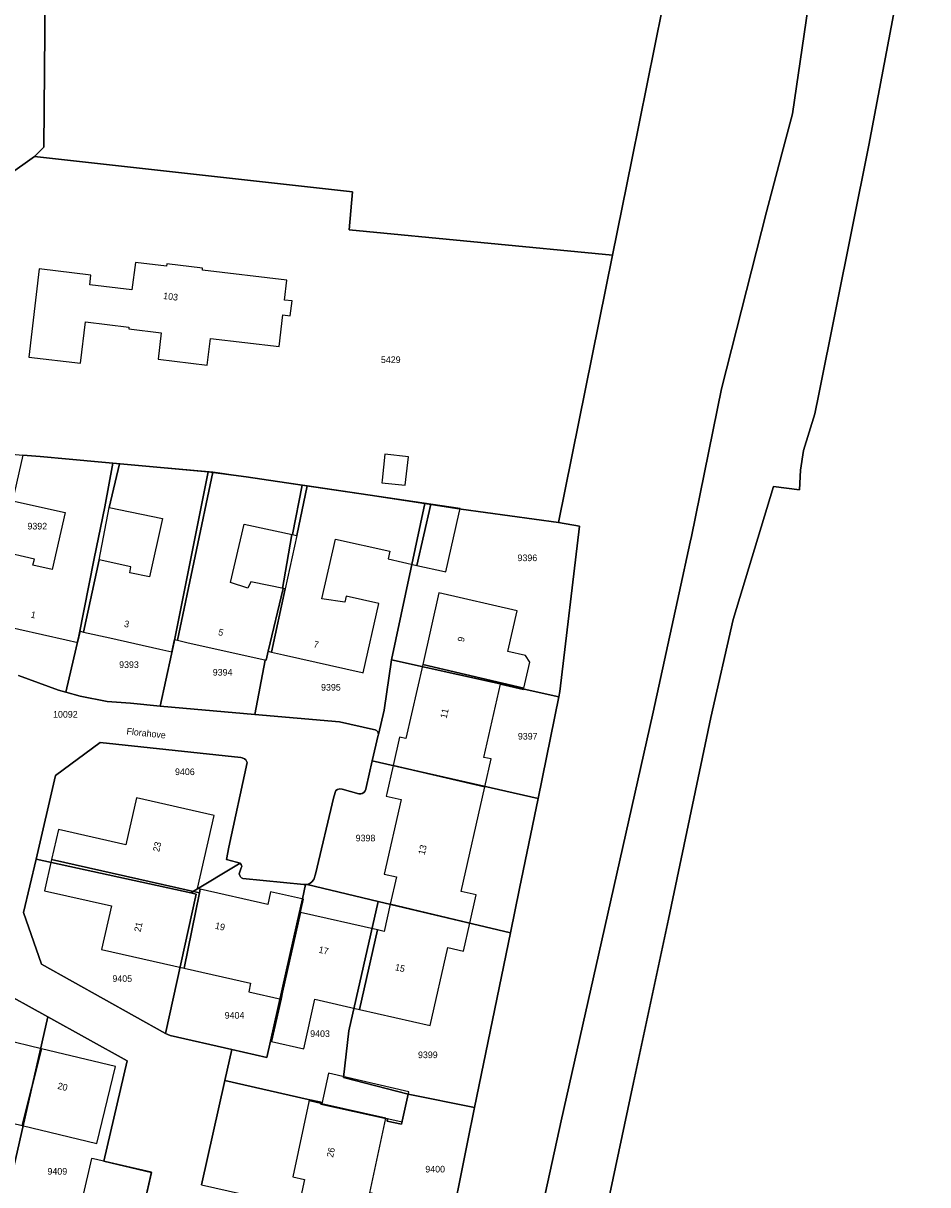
# Model space of a CAD drawing. Header units: metres. Extents: x 91564 to 92566, y 393362 to 394362.
# Tile 26 of 86: x 91653 to 91749, y 394037 to 394159. Entities that reach past the tile are written whole.
import ezdxf

# ---------------------------------------------------------------- set-up
doc = ezdxf.new("R2010")
doc.units = ezdxf.units.M
for name, color, linetype in [('ADRES', 1, 'CONTINUOUS'), ('PAND', 1, 'CONTINUOUS'), ('PERCEEL', 7, 'CONTINUOUS'), ('PERCEELNUMMER', 7, 'CONTINUOUS')]:
    doc.layers.add(name, color=color, linetype=linetype)

msp = doc.modelspace()

# ---------------------------------------------------------------- linework, layer by layer
at = {"layer": 'PAND'}
for points in [[(91653.837, 394124.062), (91659.302, 394123.415), (91659.818, 394127.78), (91664.415, 394127.236), (91664.394, 394127.052), (91667.837, 394126.644), (91667.505, 394123.837), (91672.69, 394123.224), (91673.022, 394126.031), (91680.297, 394125.17), (91680.693, 394128.518), (91681.477, 394128.425), (91681.664, 394130), (91680.879, 394130.093), (91681.119, 394132.197), (91672.18, 394133.241), (91672.207, 394133.474), (91668.407, 394133.924), (91668.379, 394133.691), (91665.101, 394134.046), (91664.733, 394131.176), (91660.282, 394131.702), (91660.402, 394132.713), (91654.921, 394133.381), (91653.837, 394124.062)], [(91691.185, 394111.047), (91691.157, 394110.789), (91693.626, 394110.519), (91693.958, 394113.54), (91691.488, 394113.811), (91691.185, 394111.047)], [(91661.273, 394102.653), (91662.323, 394108.161), (91663.406, 394112.797), (91653.194, 394113.712), (91652.103, 394108.884), (91657.668, 394107.628), (91656.308, 394101.602), (91654.271, 394102.062), (91654.419, 394102.715), (91650.771, 394103.538), (91649.1, 394096.134), (91652.761, 394095.308), (91657.774, 394094.177), (91659.024, 394093.895), (91659.293, 394095.086), (91659.629, 394095.01), (91661.273, 394102.653)], [(91673.271, 394111.912), (91663.406, 394112.797), (91662.323, 394108.161), (91667.981, 394106.999), (91666.586, 394100.845), (91664.526, 394101.253), (91664.629, 394101.888), (91661.273, 394102.653), (91659.629, 394095.01), (91662.411, 394094.382), (91667.682, 394093.193), (91668.936, 394092.91), (91669.229, 394094.209), (91669.552, 394094.136), (91673.271, 394111.912)], [(91680.941, 394099.573), (91677.318, 394100.3), (91676.999, 394099.64), (91675.168, 394100.239), (91676.601, 394106.406), (91682.157, 394105.207), (91683.258, 394110.476), (91673.271, 394111.912), (91669.552, 394094.136), (91670.68, 394093.882), (91675.943, 394092.694), (91678.914, 394092.024), (91679.127, 394092.969), (91679.493, 394092.886), (91680.941, 394099.573)], [(91690.821, 394098.022), (91687.378, 394098.799), (91687.233, 394098.156), (91684.825, 394098.515), (91686.251, 394104.836), (91691.986, 394103.542), (91691.806, 394102.746), (91694.866, 394102.055), (91696.327, 394108.529), (91683.258, 394110.476), (91682.157, 394105.207), (91680.941, 394099.573), (91679.493, 394092.886), (91680.746, 394092.604), (91689.076, 394090.724), (91689.17, 394090.703), (91690.821, 394098.022)], [(91699.305, 394107.462), (91699.441, 394108.065), (91696.327, 394108.529), (91694.866, 394102.055), (91697.774, 394101.399), (91697.929, 394101.364), (91699.305, 394107.462)], [(91697.18, 394099.136), (91695.471, 394091.57), (91706.169, 394089.074), (91706.786, 394091.806), (91706.333, 394092.527), (91704.483, 394092.959), (91705.456, 394097.266), (91697.18, 394099.136)], [(91706.169, 394089.074), (91695.471, 394091.57), (91693.703, 394083.741), (91693.023, 394083.894), (91692.35, 394080.914), (91702.043, 394078.66), (91702.705, 394081.592), (91701.954, 394081.762), (91703.701, 394089.496), (91706.136, 394088.928), (91706.169, 394089.074)], [(91702.043, 394078.66), (91692.35, 394080.914), (91691.677, 394077.933), (91691.615, 394077.658), (91693.187, 394077.303), (91691.404, 394069.411), (91692.687, 394069.121), (91692.038, 394066.245), (91700.442, 394064.243), (91701.113, 394067.218), (91699.538, 394067.574), (91702.043, 394078.66)], [(91656.231, 394070.951), (91671.874, 394067.433), (91671.956, 394067.833), (91671.672, 394067.897), (91673.417, 394075.625), (91665.208, 394077.479), (91664.091, 394072.533), (91656.953, 394074.145), (91656.231, 394070.951)], [(91671.874, 394067.433), (91656.231, 394070.951), (91655.488, 394067.661), (91662.562, 394066.063), (91661.524, 394061.467), (91670.242, 394059.498), (91671.874, 394067.433)], [(91682.564, 394065.361), (91682.88, 394066.761), (91679.391, 394067.549), (91679.091, 394066.221), (91671.956, 394067.833), (91671.874, 394067.433), (91670.242, 394059.498), (91677.284, 394057.907), (91677.077, 394056.993), (91680.499, 394056.22), (91680.668, 394056.965), (91682.564, 394065.361)], [(91700.442, 394064.243), (91692.038, 394066.245), (91691.388, 394063.368), (91690.706, 394063.522), (91688.805, 394055.127), (91696.268, 394053.442), (91698.125, 394061.665), (91699.775, 394061.293), (91700.442, 394064.243)], [(91690.706, 394063.522), (91682.564, 394065.361), (91680.668, 394056.965), (91680.499, 394056.22), (91679.483, 394051.717), (91682.897, 394050.946), (91684.082, 394056.194), (91688.805, 394055.127), (91690.706, 394063.522)], [(91655.186, 394050.972), (91647.042, 394052.933), (91645.08, 394044.785), (91653.129, 394042.847), (91655.186, 394050.972)], [(91662.999, 394049.091), (91655.186, 394050.972), (91653.129, 394042.847), (91661.037, 394040.943), (91662.999, 394049.091)], [(91685.511, 394048.371), (91684.822, 394045.163), (91691.583, 394043.617), (91693.306, 394043.235), (91693.992, 394046.431), (91685.511, 394048.371)], [(91684.822, 394045.163), (91683.476, 394045.472), (91683.449, 394045.346), (91681.751, 394037.43), (91682.969, 394037.16), (91682.369, 394034.364), (91694.934, 394031.503), (91695.577, 394034.505), (91689.891, 394035.725), (91691.583, 394043.617), (91684.822, 394045.163)], [(91660.669, 394039.327), (91660.453, 394039.377), (91659.464, 394035.095), (91665.821, 394033.585), (91666.819, 394037.907), (91660.669, 394039.327)]]:
    msp.add_lwpolyline(points, dxfattribs=at)
at = {"layer": 'PERCEEL'}
for points in [[(91645.704, 394220.341), (91645.699, 394217.96), (91645.687, 394212.943), (91645.09, 394206.602), (91642.574, 394182.02), (91640.151, 394159.013), (91638.979, 394147.879), (91641.097, 394147.822), (91640.31, 394141.823), (91648.495, 394141.055), (91654.42, 394145.26), (91655.431, 394146.26), (91655.68, 394174.671), (91655.697, 394181.891), (91655.806, 394220.41), (91655.851, 394278.116), (91655.856, 394284.528), (91645.933, 394284.317), (91645.755, 394238.104), (91645.732, 394232.141), (91645.704, 394220.341)], [(91655.68, 394174.671), (91655.431, 394146.26), (91654.42, 394145.26), (91688.039, 394141.523), (91687.686, 394137.526), (91715.535, 394134.826), (91717.568, 394144.901), (91722.448, 394169.058), (91729.667, 394204.5), (91739.439, 394257.221), (91736.971, 394257.167), (91734.342, 394243.293), (91733.799, 394240.43), (91726.815, 394206.32), (91718.885, 394167.343), (91655.68, 394174.671)], [(91755.585, 394211.348), (91746.878, 394168.815), (91742.653, 394146.447), (91737.366, 394120.146), (91736.923, 394118.067), (91735.736, 394114.208), (91735.418, 394112.13), (91735.325, 394110.027), (91732.547, 394110.393), (91728.293, 394096.337), (91725.953, 394085.966), (91721.449, 394064.649), (91717.757, 394047.415), (91714.656, 394032.811)], [(91722.448, 394169.058), (91717.568, 394144.901), (91715.535, 394134.826), (91709.832, 394106.569), (91712.051, 394106.186), (91709.989, 394088.714), (91709.877, 394088.169), (91707.672, 394077.425), (91705.717, 394067.901), (91704.754, 394063.219), (91700.955, 394044.75), (91700.205, 394041.104), (91698.117, 394030.725)], [(91714.656, 394032.811), (91717.757, 394047.415), (91721.449, 394064.649), (91725.953, 394085.966), (91728.293, 394096.337), (91732.547, 394110.393), (91735.325, 394110.027), (91735.418, 394112.13), (91735.736, 394114.208), (91736.923, 394118.067), (91737.366, 394120.146), (91742.653, 394146.447), (91746.878, 394168.815)], [(91737.034, 394166.633), (91734.567, 394149.757), (91733.444, 394145.532), (91731.821, 394139.425), (91727.064, 394120.695), (91723.893, 394105.109), (91723.764, 394104.518), (91722.596, 394099.162), (91719.846, 394086.546), (91714.371, 394062.254), (91710.109, 394043.345), (91703.349, 394012.417)], [(91703.349, 394012.417), (91710.109, 394043.345), (91714.371, 394062.254), (91719.846, 394086.546), (91722.596, 394099.162), (91723.764, 394104.518), (91723.893, 394105.109), (91727.064, 394120.695), (91731.821, 394139.425), (91733.444, 394145.532), (91734.567, 394149.757), (91737.034, 394166.633)], [(91653.205, 394113.711), (91655.04, 394113.545), (91658.097, 394113.271), (91661.544, 394112.963), (91662.727, 394112.857), (91672.794, 394111.954), (91676.817, 394111.402), (91682.743, 394110.54), (91689.908, 394109.469), (91695.711, 394108.6), (91699.542, 394108.009), (91709.832, 394106.569), (91715.535, 394134.826), (91687.686, 394137.526), (91688.039, 394141.523), (91654.42, 394145.26), (91648.495, 394141.055), (91640.31, 394141.823), (91636.201, 394115.373), (91646.972, 394114.29), (91650.06, 394113.99), (91653.205, 394113.711)], [(91657.755, 394088.647), (91658.838, 394093.353), (91659.119, 394094.576), (91660.723, 394102.766), (91661.854, 394108.256), (91662.727, 394112.857), (91661.544, 394112.963), (91658.097, 394113.271), (91655.04, 394113.545), (91653.205, 394113.711)], [(91667.733, 394087.171), (91668.915, 394092.675), (91669.207, 394093.986), (91672.794, 394111.954), (91662.727, 394112.857), (91661.854, 394108.256), (91660.723, 394102.766), (91659.119, 394094.576), (91658.838, 394093.353), (91657.755, 394088.647), (91659.27, 394088.215), (91662.13, 394087.66), (91664.567, 394087.474), (91667.733, 394087.171)], [(91682.743, 394110.54), (91676.817, 394111.402), (91672.794, 394111.954), (91669.207, 394093.986), (91668.915, 394092.675), (91667.733, 394087.171), (91670.12, 394086.963), (91677.73, 394086.299), (91678.836, 394092.047), (91678.91, 394092.02), (91679.127, 394092.989), (91680.727, 394099.615), (91680.668, 394099.625), (91681.117, 394102.243), (91681.644, 394105.315), (91681.703, 394105.305), (91682.743, 394110.54)], [(91677.73, 394086.299), (91686.682, 394085.514), (91690.282, 394084.696), (91690.445, 394084.672), (91690.578, 394084.606), (91690.695, 394084.49), (91690.766, 394084.344), (91690.789, 394084.191), (91691.41, 394086.761), (91692.169, 394092.078), (91695.711, 394108.6), (91689.908, 394109.469), (91682.743, 394110.54), (91681.703, 394105.305), (91681.644, 394105.315), (91681.117, 394102.243), (91680.668, 394099.625), (91680.727, 394099.615), (91679.127, 394092.989), (91678.91, 394092.02), (91678.836, 394092.047), (91677.73, 394086.299)], [(91695.711, 394108.6), (91692.169, 394092.078), (91709.877, 394088.169), (91709.989, 394088.714), (91712.051, 394106.186), (91709.832, 394106.569), (91699.542, 394108.009), (91695.711, 394108.6)], [(91709.877, 394088.169), (91692.169, 394092.078), (91691.41, 394086.761), (91690.789, 394084.191), (91690.768, 394084.091), (91690.14, 394081.387), (91707.672, 394077.425), (91709.877, 394088.169)], [(91657.755, 394088.647), (91656.986, 394088.865), (91652.742, 394090.417)], [(91652.742, 394090.417), (91656.986, 394088.865), (91657.755, 394088.647)], [(91672.078, 394036.581), (91674.57, 394047.608), (91675.311, 394050.88), (91668.79, 394052.359), (91668.283, 394052.589), (91655.18, 394059.905), (91653.275, 394065.365), (91654.614, 394070.988), (91656.64, 394079.83), (91661.365, 394083.33), (91676.24, 394081.74), (91676.39, 394081.724), (91676.62, 394081.619), (91676.769, 394081.486), (91676.842, 394081.368), (91676.9, 394081.22), (91674.995, 394072.278), (91674.715, 394070.965), (91675.805, 394070.687), (91676.182, 394070.591), (91676.294, 394070.446), (91676.339, 394070.218), (91676.293, 394070.084), (91676.085, 394069.44), (91676.124, 394069.284), (91676.204, 394069.144), (91676.322, 394069.028), (91676.464, 394068.952), (91682.911, 394068.327), (91683.095, 394068.329), (91683.249, 394068.341), (91683.54, 394068.44), (91683.769, 394068.605), (91683.977, 394068.863), (91684.125, 394069.415), (91686.08, 394077.575), (91686.278, 394078.248), (91686.466, 394078.376), (91686.719, 394078.441), (91686.959, 394078.415), (91688.725, 394077.905), (91688.934, 394077.912), (91689.085, 394077.96), (91689.251, 394078.066), (91689.382, 394078.22), (91689.458, 394078.389), (91689.485, 394078.565), (91690.14, 394081.387), (91690.768, 394084.091), (91690.789, 394084.191), (91690.766, 394084.344), (91690.695, 394084.49), (91690.578, 394084.606), (91690.445, 394084.672), (91690.282, 394084.696), (91686.682, 394085.514), (91677.73, 394086.299), (91670.12, 394086.963), (91667.733, 394087.171), (91664.567, 394087.474), (91662.13, 394087.66), (91659.27, 394088.215), (91657.755, 394088.647)], [(91654.614, 394070.988), (91670.964, 394067.434), (91676.182, 394070.591), (91675.805, 394070.687), (91674.715, 394070.965), (91674.995, 394072.278), (91676.9, 394081.22), (91676.842, 394081.368), (91676.769, 394081.486), (91676.62, 394081.619), (91676.39, 394081.724), (91676.24, 394081.74), (91661.365, 394083.33), (91656.64, 394079.83), (91654.614, 394070.988)], [(91683.249, 394068.341), (91690.756, 394066.518), (91704.754, 394063.219), (91705.717, 394067.901), (91707.672, 394077.425), (91690.14, 394081.387), (91689.485, 394078.565), (91689.458, 394078.389), (91689.382, 394078.22), (91689.251, 394078.066), (91689.085, 394077.96), (91688.934, 394077.912), (91688.725, 394077.905), (91686.959, 394078.415), (91686.719, 394078.441), (91686.466, 394078.376), (91686.278, 394078.248), (91686.08, 394077.575), (91684.125, 394069.415), (91683.977, 394068.863), (91683.769, 394068.605), (91683.54, 394068.44), (91683.249, 394068.341)], [(91670.964, 394067.434), (91654.614, 394070.988), (91653.275, 394065.365), (91655.18, 394059.905), (91668.283, 394052.589), (91671.53, 394067.315), (91670.964, 394067.434)], [(91676.182, 394070.591), (91670.964, 394067.434), (91671.53, 394067.315), (91668.283, 394052.589), (91668.79, 394052.359), (91675.311, 394050.88), (91679, 394050.035), (91682.152, 394064.173), (91682.75, 394066.817), (91683.095, 394068.329), (91682.911, 394068.327), (91676.464, 394068.952), (91676.322, 394069.028), (91676.204, 394069.144), (91676.124, 394069.284), (91676.085, 394069.44), (91676.293, 394070.084), (91676.339, 394070.218), (91676.294, 394070.446), (91676.182, 394070.591)], [(91693.935, 394046.17), (91687.118, 394047.912), (91687.658, 394052.858), (91690.756, 394066.518), (91683.249, 394068.341), (91683.095, 394068.329), (91682.75, 394066.817), (91682.152, 394064.173), (91679, 394050.035), (91675.311, 394050.88), (91674.57, 394047.608), (91683.367, 394045.613), (91684.734, 394045.307), (91684.69, 394045.104), (91691.762, 394043.572), (91691.708, 394043.319), (91693.245, 394042.985), (91693.935, 394046.17)], [(91690.756, 394066.518), (91687.658, 394052.858), (91687.118, 394047.912), (91693.935, 394046.17), (91700.955, 394044.75), (91704.754, 394063.219), (91690.756, 394066.518)], [(91647.393, 394036.387), (91647.621, 394036.288), (91647.378, 394034.901), (91651.053, 394033.209), (91655.843, 394054.351), (91650.209, 394057.447), (91650.147, 394057.482), (91647.065, 394052.988), (91645.091, 394044.811), (91643.468, 394038.085), (91647.393, 394036.387)], [(91650.209, 394057.447), (91655.843, 394054.351), (91664.224, 394049.703), (91661.772, 394039.077), (91666.815, 394037.906), (91665.818, 394033.586)], [(91659.462, 394035.095), (91665.818, 394033.586), (91666.815, 394037.906), (91661.772, 394039.077), (91664.224, 394049.703), (91655.843, 394054.351), (91651.053, 394033.209), (91657.573, 394030.207), (91658.26, 394029.89), (91658.774, 394032.115), (91659.462, 394035.095)], [(91674.57, 394047.608), (91672.078, 394036.581), (91674.893, 394035.947), (91698.117, 394030.725), (91700.205, 394041.104), (91700.955, 394044.75), (91693.935, 394046.17), (91693.245, 394042.985), (91691.708, 394043.319), (91691.762, 394043.572), (91684.69, 394045.104), (91684.734, 394045.307), (91683.367, 394045.613), (91674.57, 394047.608)]]:
    msp.add_lwpolyline(points, dxfattribs=at)

# ---------------------------------------------------------------- texts
at = {"layer": 'ADRES'}
for s, rotation, p in [('103', 353.199, (91668.009, 394130.209)), ('1', 347.303, (91653.982, 394096.549)), ('3', 347.298, (91663.854, 394095.57)), ('5', 347.298, (91673.81, 394094.69)), ('9', 77.2, (91699.823, 394093.911)), ('7', 347.298, (91683.881, 394093.414)), ('11', 77.206, (91697.997, 394085.824)), ('Florahove', 353.904, (91664.134, 394084.192)), ('23', 77.2, (91667.616, 394071.735)), ('13', 77.2, (91695.679, 394071.411)), ('21', 77.2, (91665.639, 394063.258)), ('19', 347.298, (91673.467, 394063.665)), ('17', 347.298, (91684.418, 394061.126)), ('15', 347.298, (91692.492, 394059.28)), ('20', 346.495, (91656.82, 394046.738)), ('26', 77.899, (91685.994, 394039.425))]:
    msp.add_text(s, height=0.7, rotation=rotation, dxfattribs=at).set_placement(p)
at = {"layer": 'PERCEELNUMMER'}
for s, p in [('5429', (91691.057, 394123.437)), ('9392', (91653.686, 394105.847)), ('9396', (91705.501, 394102.5)), ('9393', (91663.378, 394091.212)), ('9394', (91673.278, 394090.403)), ('9395', (91684.727, 394088.817)), ('10092', (91656.394, 394085.96)), ('9397', (91705.536, 394083.645)), ('9406', (91669.287, 394079.888)), ('9398', (91688.388, 394072.884)), ('9405', (91662.669, 394058.033)), ('9404', (91674.54, 394054.15)), ('9403', (91683.578, 394052.211)), ('9399', (91694.975, 394049.975)), ('9409', (91655.804, 394037.661)), ('9400', (91695.75, 394037.893))]:
    msp.add_text(s, height=0.7, dxfattribs=at).set_placement(p)

doc.saveas('drawing.dxf')
